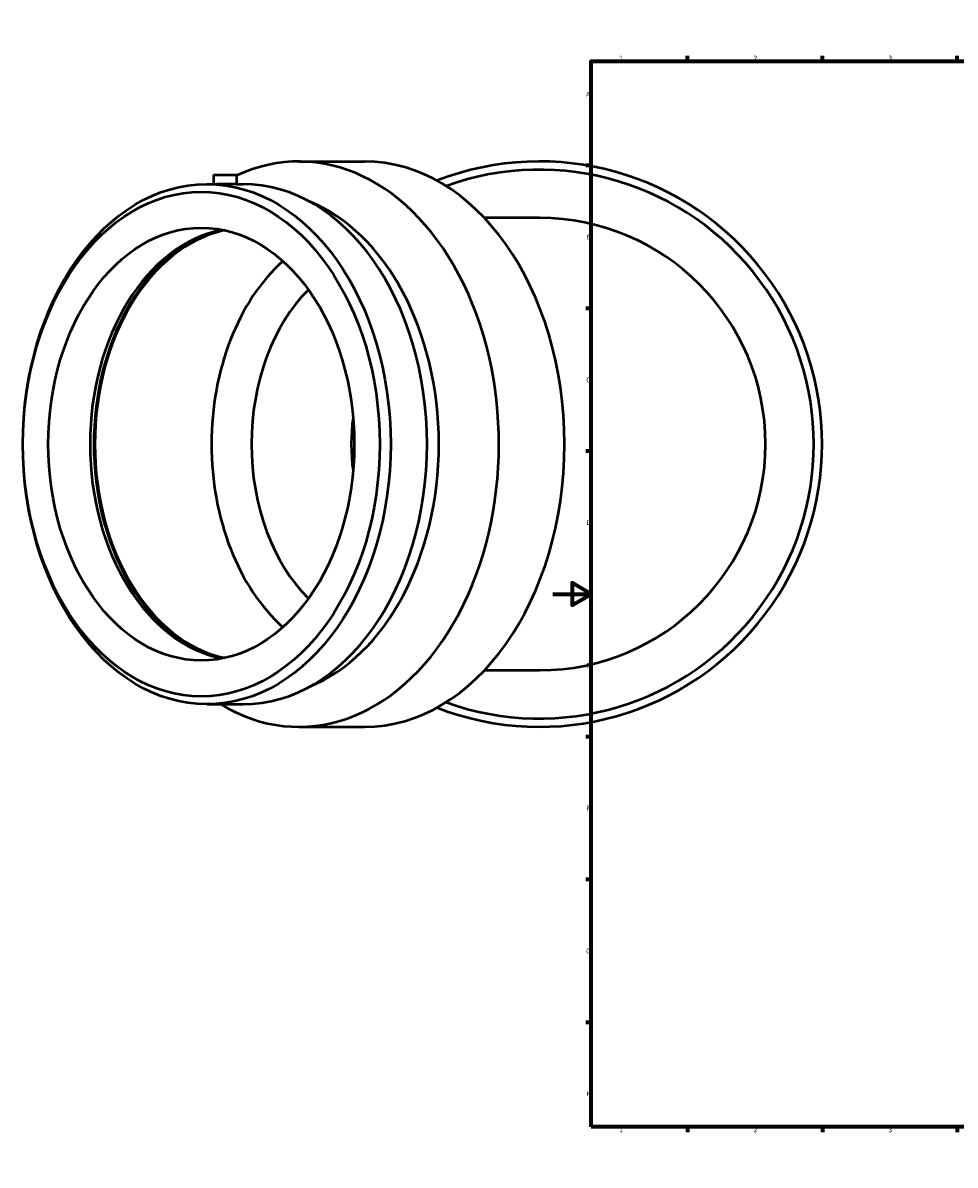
# Model space of a CAD drawing. Header units: millimetres. Extents: x -504 to 1562, y -327 to 1364.
# Tile 1 of 8: x -276 to 209, y 0 to 594. Entities that reach past the tile are written whole.
import ezdxf

# ---------------------------------------------------------------- set-up
doc = ezdxf.new("R2010")
doc.units = ezdxf.units.MM
doc.layers.add('Border (ISO)', color=7, linetype='Continuous', lineweight=70)
doc.layers.add('Visible (ISO)', color=7, linetype='Continuous', lineweight=50)
doc.styles.add('Note Text (ISO)', font='tahoma.ttf')

# ---------------------------------------------------------------- blocks, each defined once
blk = doc.blocks.new('Borders Default Border')
at = {"layer": 'Border (ISO)'}
for p, q in [((70.08, 574), (70.08, 576.9)), ((140.17, 574), (140.17, 576.9)), ((210.25, 574), (210.25, 576.9)), ((280.33, 574), (280.33, 576.9)), ((350.42, 574), (350.42, 576.9)), ((490.58, 574), (490.58, 576.9)), ((560.67, 574), (560.67, 576.9)), ((630.75, 574), (630.75, 576.9)), ((700.83, 574), (700.83, 576.9)), ((770.92, 574), (770.92, 576.9)), ((20, 519.75), (17.1, 519.75)), ((821, 519.75), (823.9, 519.75)), ((20, 445.5), (17.1, 445.5)), ((821, 445.5), (823.9, 445.5)), ((20, 371.25), (17.1, 371.25)), ((821, 371.25), (823.9, 371.25)), ((20, 222.75), (17.1, 222.75)), ((821, 222.75), (823.9, 222.75)), ((20, 148.5), (17.1, 148.5)), ((821, 148.5), (823.9, 148.5)), ((20, 74.25), (17.1, 74.25)), ((821, 74.25), (823.9, 74.25)), ((70.08, 20), (70.08, 17.1)), ((140.17, 20), (140.17, 17.1)), ((210.25, 20), (210.25, 17.1)), ((280.33, 20), (280.33, 17.1)), ((350.42, 20), (350.42, 17.1)), ((490.58, 20), (490.58, 17.1)), ((560.67, 20), (560.67, 17.1)), ((630.75, 20), (630.75, 17.1)), ((700.83, 20), (700.83, 17.1)), ((770.92, 20), (770.92, 17.1))]:
    blk.add_line(p, q, dxfattribs=at)
at = {"layer": 'Border (ISO)', "flags": 128}
for points in [[(420.5, 594), (420.5, 574), (414.73, 584), (426.27, 584), (420.5, 574)], [(20, 20), (20, 574), (821, 574), (821, 20), (20, 20)], [(0, 297), (20, 297), (10, 302.77), (10, 291.23), (20, 297)], [(841, 297), (821, 297), (831, 302.77), (831, 291.23), (821, 297)], [(420.5, 0), (420.5, 20), (414.73, 10), (426.27, 10), (420.5, 20)]]:
    blk.add_lwpolyline(points, dxfattribs=at)
at = {"layer": 'Border (ISO)', "color": 232, "true_color": 0xca0064, "char_height": 2.5, "attachment_point": 7, "style": 'Note Text (ISO)'}
for s, insert in [('1', (34.48, 574.4)), ('2', (104.37, 574.4)), ('3', (174.43, 574.35)), ('4', (244.42, 574.4)), ('5', (314.64, 574.35)), ('6', (384.66, 574.35)), ('7', (454.77, 574.4)), ('8', (524.81, 574.34)), ('9', (594.88, 574.35)), ('10', (664.29, 574.35)), ('11', (734.37, 574.4)), ('12', (804.46, 574.4)), ('A', (17.29, 555.62)), ('A', (821.59, 555.62)), ('B', (17.59, 481.37)), ('B', (821.89, 481.37)), ('C', (17.43, 407.08)), ('C', (821.73, 407.08)), ('D', (17.43, 332.88)), ('D', (821.73, 332.88)), ('E', (17.64, 258.63)), ('E', (821.94, 258.63)), ('F', (17.7, 184.38)), ('F', (822, 184.38)), ('G', (17.31, 110.08)), ('G', (821.61, 110.08)), ('H', (17.44, 35.88)), ('H', (821.74, 35.88)), ('1', (34.48, 17.1)), ('2', (104.37, 17.1)), ('3', (174.43, 17.05)), ('4', (244.42, 17.1)), ('5', (314.64, 17.05)), ('6', (384.66, 17.05)), ('7', (454.77, 17.1)), ('8', (524.81, 17.04)), ('9', (594.88, 17.05)), ('10', (664.29, 17.05)), ('11', (734.37, 17.1)), ('12', (804.46, 17.1))]:
    blk.add_mtext(s, dxfattribs=dict(at, insert=insert))

msp = doc.modelspace()

# ---------------------------------------------------------------- linework, layer by layer
at = {"layer": 'Visible (ISO)'}
for p, q in [((-132.013, 521.927), (-97.924, 521.927)), ((-176.473, 514.927), (-164.473, 514.927)), ((-176.473, 514.927), (-176.473, 510.167)), ((-164.473, 514.927), (-164.473, 510.101)), ((-179.908, 510.167), (-174.716, 510.167)), ((-164.473, 510.167), (-161.038, 510.167)), ((-6.996, 492.527), (-35.557, 492.527)), ((-35.557, 257.327), (-6.996, 257.327)), ((-179.908, 239.687), (-161.038, 239.687)), ((-132.013, 227.927), (-97.924, 227.927))]:
    msp.add_line(p, q, dxfattribs=at)
for radius, start, end in [(147, 248.756013, 111.243987), (142.694, 250.12901, 109.87099), (117.6, 270, 90), (97.8, 171.913868, 188.086132)]:
    msp.add_arc((-6.996, 374.927), radius, start, end, dxfattribs=at)
for centre, major_axis, start_param, end_param in [((-132.013, 374.927), (0, 147), 2.7388768, 6.6007793), ((-97.924, 374.927), (0, 147), 3.1415927, 6.2831853), ((-161.038, 374.927), (0, 135.24), 3.1415927, 6.2831853), ((-152.017, 374.927), (0, 131.183), 3.4194819, 6.0052961), ((-161.038, 374.927), (0, -112.5), 3.2786561, 6.1461219), ((-158.545, 374.927), (0, -113.249), 3.3710204, 6.0537576), ((-158.545, 374.927), (0, -112.5), 3.2944931, 6.1302848), ((-97.924, 374.927), (0, 112.5), 0.5625362, 2.5790564), ((-87.529, 374.927), (0, 97.8), 0.60811, 2.5334826)]:
    msp.add_ellipse(centre, major_axis=major_axis, ratio=0.7071068, start_param=start_param, end_param=end_param, dxfattribs=at)
for centre, major_axis in [((-179.908, 374.927), (0, -135.24)), ((-182.777, 374.927), (0, -131.183)), ((-182.777, 374.927), (0, -112.5))]:
    msp.add_ellipse(centre, major_axis=major_axis, ratio=0.7071068, dxfattribs=at)
msp.add_open_spline([(-164.473, 510.101), (-164.473, 510.084), (-164.623, 510.066), (-165.236, 510.041), (-165.697, 510.034), (-166.763, 510.034), (-167.438, 510.041), (-168.916, 510.066), (-169.72, 510.084), (-171.226, 510.118), (-172.03, 510.135), (-173.508, 510.16), (-174.183, 510.167), (-174.716, 510.167)], degree=3, knots=[1.356263, 1.356263, 1.356263, 1.356263, 1.5823069, 1.5823069, 1.8083507, 1.8083507, 2.0343946, 2.0343946, 2.2604384, 2.2604384, 2.4864822, 2.4864822, 2.7125261, 2.7125261, 2.7125261, 2.7125261], dxfattribs=at)

# ---------------------------------------------------------------- block references
msp.add_blockref('Borders Default Border', (0, 0))

doc.saveas('drawing.dxf')
